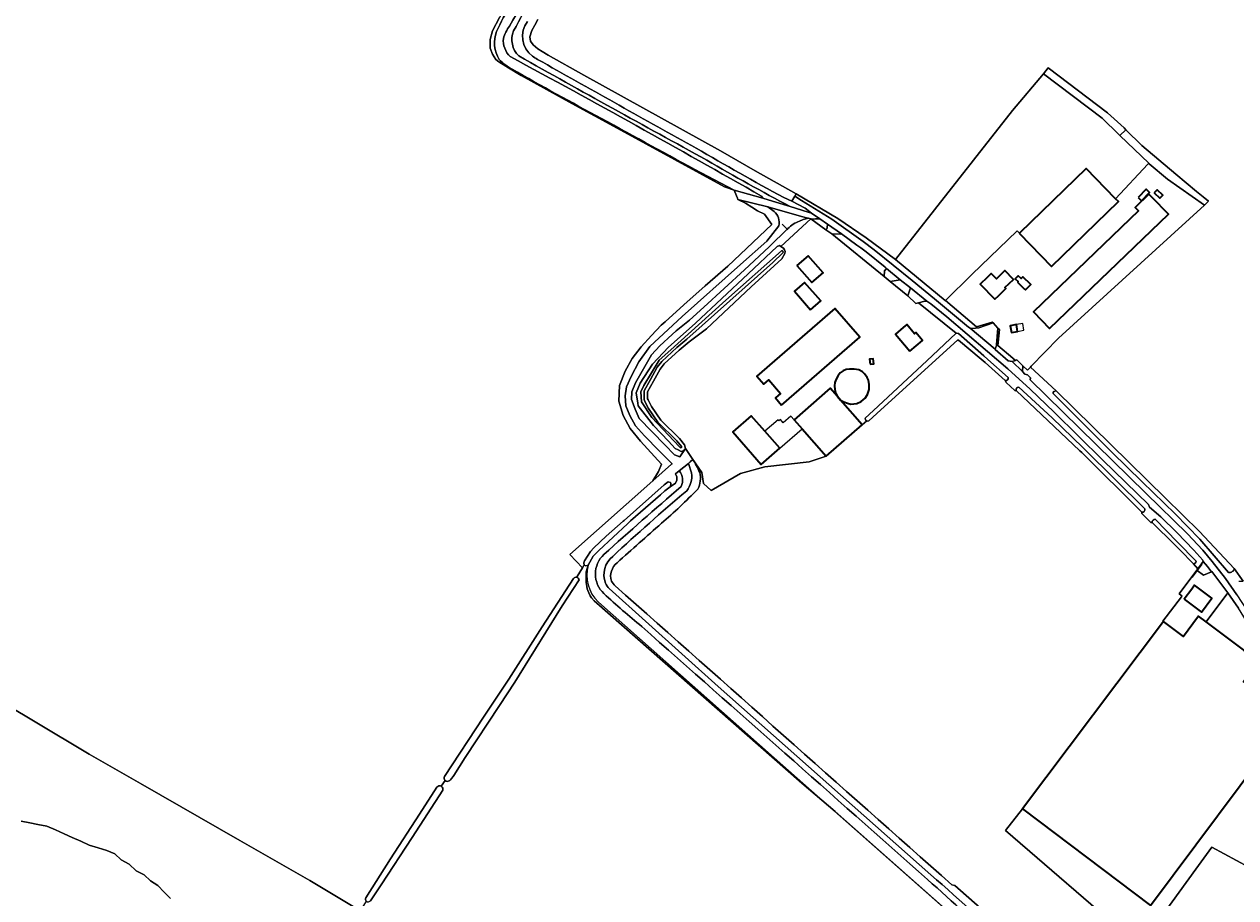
# Model space of a CAD drawing. Header units: metres. Extents: x 200176 to 205485, y 394066 to 399855.
# Tile 86 of 230: x 202077 to 202706, y 396414 to 396868. Entities that reach past the tile are written whole.
import ezdxf
from ezdxf.enums import TextEntityAlignment as Align

# ---------------------------------------------------------------- set-up
doc = ezdxf.new("R2010")
doc.units = ezdxf.units.M
for name, color, linetype, lineweight in [('B-WE-GR-GRAS-GV', 60, 'Continuous', 13), ('B-WE-GR-HOUTWAL-GV', 40, 'Continuous', 13), ('B-WE-GW-TALUD_KRUIN-G', 90, 'Continuous', 18), ('B-WE-IE-TERREINAFSCHEIDING_KUNSTMATIG_HEKWERK-G', 20, 'IE-TERREINAFSCHEIDING-KUNSTMATIG', 18), ('B-WE-IE-TERREINAFSCHEIDING_KUNSTMATIG_MUUR-GV', 90, 'Continuous', 18), ('B-WE-OG-BEBOUWING-GV', 7, 'Continuous', 35), ('B-WE-OG-BEBOUWING-T18', 10, 'Continuous', 18), ('B-WE-OG-BEBOUWING_LUIFEL-GV', 7, 'Continuous', 18), ('B-WE-OG-BEBOUWING_SCHUUR-GV', 7, 'Continuous', 35), ('B-WE-OG-TERREIN_CULTUURSCHEIDING-GV', 7, 'Continuous', 18), ('B-WE-OG-TERREIN_ERF-GV', 7, 'Continuous', 18), ('B-WE-OG-TOPOGRAFIE-T18', 10, 'Continuous', 18), ('B-WE-OG-WATER-GV', 130, 'Continuous', 18), ('B-WE-OG-WATER_GREPPEL-GV', 160, 'Continuous', 18), ('B-WE-OG-WATER_SLOOT-GV', 120, 'Continuous', 18), ('B-WE-OG-WEG-GV', 7, 'Continuous', 18), ('B-WE-VH-ONVERHARD-GV', 252, 'Continuous', 18), ('B-WE-VH-VERHARDING_ASFALT-GV', 252, 'Continuous', 18), ('B-WE-VH-VERHARDING_BETON-GV', 252, 'Continuous', 18), ('B-WE-VH-VERHARDING_BETONSTRAATSTEEN-GV', 252, 'Continuous', 18), ('B-WE-VH-VERHARDING_FUNDERING_ZAND-GV', 7, 'Continuous', 18), ('B-WE-VH-VERHARDING_TEGEL-GV', 252, 'Continuous', 18)]:
    doc.layers.add(name, color=color, linetype=linetype, lineweight=lineweight)
doc.styles.add('NLCS-ISO-M20-T18', font='NLCS-ISO.ttf', dxfattribs={"height": 0.036})
doc.linetypes.add('IE-TERREINAFSCHEIDING-KUNSTMATIG', pattern='A,4,[82,NLCS.shx,S=0.75,R=90,X=0,Y=0],4,-2', length=10)

msp = doc.modelspace()

# ---------------------------------------------------------------- linework, layer by layer
at = {"layer": 'B-WE-GR-GRAS-GV'}
for points in [[(202385.739, 396967.326, -0.00471), (202329.344, 396866.737)], [(202331.488, 396864.196, -0.0088124), (202351.804, 396901.476)], [(202329.344, 396866.737, 0.075977), (202326.172, 396860.314)], [(202334.12, 396851.217, -0.3065597), (202331.488, 396864.196)], [(202326.172, 396860.314, 0.2295527), (202329.694, 396850.878)], [(202329.694, 396850.878, -0.0059878), (202460.25, 396778.417)], [(202431.8, 396797.145, -0.0028325), (202334.12, 396851.217)], [(202475.133, 396773.006, -0.0111965), (202431.8, 396797.145)], [(202460.25, 396778.417, -0.0047014), (202460.933, 396777.342)], [(202424.533, 396641.841, -0.0317846), (202428.112, 396634.977)], [(202417.446, 396635.853, -0.2855126), (202418.448, 396627.701)], [(202421.338, 396625.543, 0.2042187), (202423.907, 396634.764)], [(202428.112, 396634.977, -0.1907625), (202427.084, 396626.367)], [(202418.448, 396627.701, 0.0060514), (202378.38, 396592.471)], [(202382.965, 396591.476, -0.0117383), (202421.338, 396625.543)], [(202427.084, 396626.367, -0.023149), (202408.244, 396608.667)], [(202408.244, 396608.667, 0.0021027), (202385.193, 396588.17)], [(202378.38, 396592.471, 0.4367929), (202378.38, 396572.141)], [(202379.216, 396577.555, -0.328085), (202382.965, 396591.476)], [(202385.193, 396588.17, 0.3056583), (202382.24, 396578.66)], [(202362.5, 396579.924, -0.2964551), (202364.25, 396580.728)], [(202364.25, 396580.728, -0.2718407), (202365.443, 396579.219)], [(202381.162, 396574.725, -0.0809165), (202379.216, 396577.555)], [(202382.24, 396578.66, 0.0587972), (202384.179, 396576.194)], [(202378.38, 396572.141, 0.0132308), (202398.018, 396555.002)], [(202384.179, 396576.194, 0.0002198), (202559.039, 396420.983)], [(202398.018, 396555.002, -0.0005731), (202546.399, 396423.733)], [(202295.934, 396475.115, -0.353772), (202295.665, 396477.159)], [(202291.592, 396471.636, -0.3867972), (202293.899, 396472.11)], [(202293.899, 396472.11, -0.3563139), (202294.659, 396470.034)], [(202297.98, 396474.947, -0.3519413), (202295.934, 396475.115)], [(202546.399, 396423.733, -0.0087573), (202585.261, 396388.105)], [(202594.322, 396383.621, 0.0162814), (202548.04, 396426.232)]]:
    msp.add_lwpolyline(points, format="xyb", dxfattribs=at)
at = {"layer": 'B-WE-GR-GRAS-GV', "flags": 128}
for points in [[(202364.25, 396580.728), (202364.391, 396580.992), (202367.201, 396585.591), (202360.582, 396592.464), (202403.773, 396630.643), (202406.656, 396635.49), (202408.215, 396639.278), (202397.282, 396651.205), (202391.968, 396657.797), (202388.311, 396664.658), (202386.193, 396672.055), (202386.5, 396680.218), (202389.315, 396687.556), (202392.996, 396694.165), (202397.619, 396700.152), (202402.986, 396706.131), (202408.14, 396711.434), (202410.14, 396713.249), (202419.818, 396722.034), (202430.893, 396731.861), (202442.71, 396742.191), (202465.568, 396763.78), (202461.684, 396769.087), (202458.089, 396770.849), (202455.153, 396772.722), (202451.803, 396774.859), (202447.888, 396776.761), (202447.667, 396777.403), (202446.374, 396780.67), (202446.007, 396781.596), (202441.01, 396783.284), (202387.209, 396812.618), (202361.743, 396826.503), (202335.445, 396841.022), (202328.787, 396844.994), (202323.839, 396848.149), (202322.233, 396849.32), (202320.558, 396852.135), (202319.342, 396855.177), (202319.342, 396859.771), (202320.487, 396864.292), (202324.143, 396871.159)], [(202344.106, 396870.197), (202342.477, 396867.191), (202340.959, 396864.391), (202339.937, 396861.098), (202340.294, 396858.978), (202341.698, 396857.027), (202344.035, 396854.959), (202346.248, 396853.508), (202349.339, 396851.67), (202367.984, 396841.186), (202438.805, 396801.938), (202456.821, 396791.544), (202478.147, 396779.729), (202499.784, 396766.894), (202514.516, 396756.784), (202529.679, 396745.588), (202590.56, 396822.832), (202606.523, 396841.87), (202608.962, 396845.058), (202639.883, 396821.78), (202648.431, 396813.855), (202649.351, 396812.953), (202657.658, 396804.8), (202675.359, 396789.934), (202685.955, 396780.849), (202689.408, 396778.17), (202692.274, 396775.821), (202690.166, 396773.82), (202614.434, 396704.736), (202600.225, 396690.119), (202599.759, 396689.639), (202613.242, 396677.466), (202613.245, 396677.463), (202669.918, 396621.739), (202687.55, 396604.427), (202705.625, 396585.212), (202710.245, 396578.654)], [(202460.933, 396777.342), (202465.804, 396775.815), (202475.133, 396773.006)], [(202683.544, 396580.842), (202686.697, 396585.028), (202684.504, 396587.587), (202677.447, 396594.845), (202674.754, 396597.484), (202662.947, 396609.051), (202662.258, 396609.047), (202657.683, 396613.726), (202657.598, 396614.387), (202626.415, 396645.324), (202625.42, 396646.264), (202592.332, 396677.537), (202591.817, 396677.473), (202591.642, 396677.634), (202587.159, 396681.64), (202586.702, 396682.758), (202576.251, 396692.115), (202574.219, 396693.825), (202562.42, 396703.754), (202561.892, 396703.723), (202522.219, 396667.457), (202515.888, 396661.803), (202515.1, 396661.688), (202514.842, 396661.809), (202512.467, 396659.808), (202493.717, 396643.431), (202484.887, 396640.613), (202461.978, 396637.998), (202449.302, 396634.415), (202434.071, 396625.742), (202430.026, 396629.365), (202429.164, 396635.069), (202424.533, 396641.841)], [(201942.564, 396674.893), (201984.235, 396617.843), (201996.151, 396601.275), (202012.891, 396547.401), (202083.126, 396505.605), (202111.147, 396488.74), (202137.678, 396473.642), (202189.324, 396444.071), (202225.634, 396423.155), (202250.778, 396408.098), (202251.963, 396407.412), (202255.15, 396412.433), (202254.929, 396412.588), (202254.781, 396412.769), (202254.594, 396413.111), (202254.531, 396413.363), (202254.577, 396413.851), (202254.693, 396414.229), (202267.64, 396434.479), (202282.616, 396457.701), (202291.592, 396471.636)], [(202423.907, 396634.764), (202422.273, 396639.732), (202417.446, 396635.853)], [(202571.975, 396393.942), (202498.451, 396458.984), (202481.071, 396473.764), (202373.323, 396568.405), (202371.926, 396570.009), (202371.231, 396571.039), (202370.455, 396572.542), (202369.975, 396573.762), (202369.732, 396574.603), (202369.195, 396578.142), (202369.195, 396583.508), (202370.15, 396586.978), (202368.909, 396586.603), (202368.194, 396586.903), (202368.042, 396586.967), (202367.879, 396586.7), (202367.201, 396585.591), (202364.391, 396580.992), (202364.25, 396580.728)], [(202295.665, 396477.159), (202315.807, 396507.982), (202329.006, 396527.725), (202346.281, 396554.916), (202362.5, 396579.924)], [(202365.443, 396579.219), (202356.762, 396565.758), (202334.345, 396529.829), (202332.04, 396526.163), (202324.132, 396514.011), (202306.403, 396487.012), (202300.406, 396477.794), (202300.039, 396477.165), (202299.227, 396476.118), (202298.625, 396475.437), (202298.283, 396475.092), (202297.98, 396474.947)], [(202559.039, 396420.983), (202560.608, 396420.693), (202573.698, 396409.073), (202589.931, 396394.363), (202610.154, 396374.634), (202625.885, 396359.287), (202617.674, 396356.428), (202626.929, 396348.065), (202635.044, 396360.033), (202636.55, 396359.238), (202651.661, 396381.788), (202655.284, 396387.008), (202657.105, 396389.534), (202657.018, 396389.593), (202651.395, 396393.411), (202586.873, 396449.19), (202595.706, 396460.349), (202668.925, 396557.608), (202668.596, 396557.858), (202678.152, 396570.446), (202678.462, 396570.929), (202677.082, 396571.987), (202683.544, 396580.842)], [(202548.04, 396426.232), (202437.606, 396523.995), (202381.162, 396574.725)], [(202250.778, 396408.098), (202225.634, 396423.155), (202189.324, 396444.071), (202137.678, 396473.642), (202111.147, 396488.74), (202083.126, 396505.605), (202012.891, 396547.401)], [(202293.899, 396472.11), (202295.934, 396475.115)], [(202295.934, 396475.115), (202293.899, 396472.11)], [(202294.659, 396470.034), (202278.864, 396445.574), (202262.786, 396421.067), (202257.134, 396412.668)], [(202075.782, 396454.077), (202080.296, 396453.114), (202084.535, 396452.311), (202089.172, 396451.45), (202093.708, 396449.464), (202098.171, 396447.368), (202102.269, 396445.606), (202106.73, 396443.677), (202111.187, 396441.629), (202115.76, 396440.186), (202120.24, 396438.809), (202124.48, 396437.03), (202127.755, 396433.947), (202131.829, 396431.655), (202135.431, 396428.195), (202139.602, 396426.185), (202142.87, 396423.136), (202146.742, 396420.67), (202150.092, 396417.099), (202153.376, 396413.855)]]:
    msp.add_lwpolyline(points, dxfattribs=at)
for points in [[(202555.581, 396724.342), (202555.696, 396724.244), (202569.428, 396737.762), (202592.917, 396760.443), (202594.152, 396759.219), (202628.823, 396792.806), (202644.016, 396777.122), (202660.837, 396795.119), (202661.192, 396795.499), (202646.22, 396809.949), (202645.657, 396810.492), (202637.042, 396819.003), (202606.523, 396841.87), (202590.56, 396822.832), (202529.679, 396745.588)], [(202661.192, 396795.499), (202661.471, 396795.23), (202671.007, 396787.191), (202690.166, 396773.82), (202692.274, 396775.821), (202689.408, 396778.17), (202685.955, 396780.849), (202675.359, 396789.934), (202657.658, 396804.8), (202649.351, 396812.953), (202646.22, 396809.949)], [(202642.858, 396355.897), (202639.588, 396348.504), (202638.736, 396346.701), (202649.711, 396340.916), (202699.146, 396316.228), (202709.096, 396348.088), (202711.062, 396347.424), (202713.374, 396352.932), (202720.901, 396368.84), (202722.834, 396372.79), (202743.141, 396414.291), (202741.61, 396415.098), (202719.641, 396426.686), (202693.943, 396440.536), (202685.608, 396429.162), (202664.82, 396400.24), (202657.105, 396389.534), (202655.284, 396387.008), (202651.661, 396381.788), (202636.55, 396359.238)]]:
    msp.add_lwpolyline(points, close=True, dxfattribs=at)
at = {"layer": 'B-WE-GR-HOUTWAL-GV', "flags": 128}
msp.add_lwpolyline([(202649.351, 396812.953), (202648.431, 396813.855), (202639.883, 396821.78), (202608.962, 396845.058), (202606.523, 396841.87), (202637.042, 396819.003), (202645.657, 396810.492), (202646.22, 396809.949)], close=True, dxfattribs=at)
at = {"layer": 'B-WE-GW-TALUD_KRUIN-G'}
for points in [[(202329.344, 396866.737, 0.00471), (202385.739, 396967.326)], [(202351.804, 396901.476, 0.0088124), (202331.488, 396864.196)], [(202326.172, 396860.314, -0.075977), (202329.344, 396866.737)], [(202331.488, 396864.196, 0.3065597), (202334.12, 396851.217)], [(202329.694, 396850.878, -0.2295527), (202326.172, 396860.314)], [(202460.25, 396778.417, 0.0059878), (202329.694, 396850.878)], [(202334.12, 396851.217, 0.0028325), (202431.8, 396797.145)], [(202431.8, 396797.145, 0.0111965), (202475.133, 396773.006)], [(202460.933, 396777.342, 0.0047014), (202460.25, 396778.417)], [(202469.204, 396763.024, 0.268242), (202466.766, 396770.562)], [(202479.952, 396765.508, 0.0961705), (202473.827, 396761.651)], [(202418.448, 396627.701, 0.2855126), (202417.446, 396635.853)], [(202423.907, 396634.764, -0.2042187), (202421.338, 396625.543)], [(202378.38, 396592.471, -0.0060514), (202418.448, 396627.701)], [(202421.338, 396625.543, 0.0117383), (202382.965, 396591.476)], [(202378.38, 396572.141, -0.4367929), (202378.38, 396592.471)], [(202382.965, 396591.476, 0.328085), (202379.216, 396577.555)], [(202379.216, 396577.555, 0.0809165), (202381.162, 396574.725)], [(202398.018, 396555.002, -0.0132308), (202378.38, 396572.141)], [(202546.399, 396423.733, 0.0005731), (202398.018, 396555.002)], [(202585.261, 396388.105, 0.0087573), (202546.399, 396423.733)], [(202548.04, 396426.232, -0.0162814), (202594.322, 396383.621)]]:
    msp.add_lwpolyline(points, format="xyb", dxfattribs=at)
at = {"layer": 'B-WE-GW-TALUD_KRUIN-G', "flags": 128}
for points in [[(202466.766, 396770.562), (202463.525, 396772.849)], [(202484.638, 396766.945), (202481.872, 396766.253), (202479.952, 396765.508)], [(202403.773, 396630.643), (202413.535, 396639.341), (202413.771, 396639.549), (202413.634, 396639.687), (202407.072, 396646.289), (202399.4, 396654.008), (202394.785, 396659.292), (202391.738, 396664.629), (202389.811, 396669.612), (202389.309, 396674.784), (202390.159, 396679.526), (202392.519, 396684.903), (202396.546, 396692.367), (202402.148, 396700.485), (202411.692, 396709.214), (202418.997, 396715.895), (202449.327, 396742.966), (202462.957, 396755.132), (202469.204, 396763.024)], [(202473.827, 396761.651), (202464.223, 396752.215), (202451.279, 396740.25), (202430.176, 396720.742), (202422.777, 396714.022), (202415.82, 396708.584), (202413.796, 396706.68), (202407.459, 396700.717), (202403.008, 396696.019), (202394.808, 396681.613), (202392.907, 396676.857), (202392.735, 396672.833), (202394.596, 396667.832), (202396.617, 396663.016), (202409.922, 396649.379), (202414.995, 396644.18), (202417.778, 396643.076)], [(202422.273, 396639.732), (202423.907, 396634.764)], [(202381.162, 396574.725), (202437.606, 396523.995), (202548.04, 396426.232)]]:
    msp.add_lwpolyline(points, dxfattribs=at)
at = {"layer": 'B-WE-IE-TERREINAFSCHEIDING_KUNSTMATIG_HEKWERK-G', "flags": 128}
for points in [[(202320.487, 396864.292), (202324.143, 396871.159)], [(202340.959, 396864.391), (202342.477, 396867.191)], [(202342.477, 396867.191), (202344.106, 396870.197)], [(202319.342, 396859.771), (202320.487, 396864.292)], [(202339.937, 396861.098), (202340.959, 396864.391)], [(202340.294, 396858.978), (202339.937, 396861.098)], [(202319.342, 396855.177), (202319.342, 396859.771)], [(202319.342, 396855.177), (202320.558, 396852.135)], [(202341.698, 396857.027), (202340.294, 396858.978)], [(202344.035, 396854.959), (202341.698, 396857.027)], [(202346.248, 396853.508), (202344.035, 396854.959)], [(202320.558, 396852.135), (202322.233, 396849.32)], [(202322.233, 396849.32), (202323.839, 396848.149)], [(202328.787, 396844.994), (202323.839, 396848.149)], [(202349.339, 396851.67), (202346.248, 396853.508)], [(202349.339, 396851.67), (202367.984, 396841.186)], [(202335.445, 396841.022), (202328.787, 396844.994)], [(202361.743, 396826.503), (202335.445, 396841.022)], [(202367.984, 396841.186), (202438.805, 396801.938)], [(202387.209, 396812.618), (202361.743, 396826.503)], [(202441.01, 396783.284), (202387.209, 396812.618)], [(202438.805, 396801.938), (202456.821, 396791.544)], [(202446.007, 396781.596), (202441.01, 396783.284)], [(202446.374, 396780.67), (202446.007, 396781.596)], [(202447.667, 396777.403), (202446.374, 396780.67)], [(202447.888, 396776.761), (202447.667, 396777.403)], [(202451.803, 396774.859), (202447.888, 396776.761)], [(202455.153, 396772.722), (202451.803, 396774.859)], [(202458.089, 396770.849), (202455.153, 396772.722)], [(202461.684, 396769.087), (202458.089, 396770.849)], [(202465.568, 396763.78), (202461.684, 396769.087)], [(202442.71, 396742.191), (202465.568, 396763.78)], [(202470.976, 396763.881), (202473.848, 396761.028)], [(202430.893, 396731.861), (202442.71, 396742.191)], [(202529.679, 396745.588), (202555.581, 396724.342)], [(202430.893, 396731.861), (202419.818, 396722.034)], [(202555.581, 396724.342), (202555.696, 396724.244)], [(202555.696, 396724.244), (202571.762, 396710.535)], [(202419.818, 396722.034), (202410.14, 396713.249)], [(202408.14, 396711.434), (202402.986, 396706.131)], [(202410.14, 396713.249), (202408.14, 396711.434)], [(202571.762, 396710.535), (202579.975, 396713.091), (202580.402, 396712.638)], [(202580.402, 396712.638), (202582.948, 396709.94)], [(202582.948, 396709.94), (202583.662, 396709.183), (202582.962, 396700.901)], [(202402.986, 396706.131), (202397.619, 396700.152)], [(202397.619, 396700.152), (202392.996, 396694.165)], [(202582.962, 396700.901), (202590.679, 396694.357)], [(202392.996, 396694.165), (202389.315, 396687.556)], [(202389.315, 396687.556), (202386.5, 396680.218)], [(202386.5, 396680.218), (202386.193, 396672.055)], [(202386.193, 396672.055), (202388.311, 396664.658)], [(202388.311, 396664.658), (202391.968, 396657.797)], [(202391.968, 396657.797), (202397.282, 396651.205)], [(202397.282, 396651.205), (202408.215, 396639.278)], [(202406.656, 396635.49), (202403.773, 396630.643)], [(202408.215, 396639.278), (202406.656, 396635.49)], [(202403.773, 396630.643), (202360.582, 396592.464)], [(202466.799, 396486.986), (202375.468, 396567.783)], [(202594.86, 396373.696), (202466.799, 396486.986)], [(202573.698, 396409.073), (202560.608, 396420.693)]]:
    msp.add_lwpolyline(points, dxfattribs=at)
at = {"layer": 'B-WE-IE-TERREINAFSCHEIDING_KUNSTMATIG_HEKWERK-G'}
msp.add_lwpolyline([(202370.15, 396586.978, 0.2804379), (202375.468, 396567.783)], format="xyb", dxfattribs=at)
at = {"layer": 'B-WE-IE-TERREINAFSCHEIDING_KUNSTMATIG_MUUR-GV', "flags": 128}
msp.add_lwpolyline([(202686.298, 396584.167), (202688.727, 396587.391), (202688.569, 396587.514), (202686.697, 396585.028), (202683.544, 396580.842), (202683.704, 396580.722)], close=True, dxfattribs=at)
at = {"layer": 'B-WE-OG-BEBOUWING-GV', "flags": 128}
for points in [[(202594.07, 396759.14), (202610.69, 396741.983), (202645.443, 396775.649), (202644.016, 396777.122), (202628.823, 396792.806), (202594.152, 396759.219)], [(202663.053, 396777.732), (202662.881, 396777.911), (202661.349, 396779.505), (202654.14, 396772.575), (202655.843, 396770.802), (202601.317, 396718.394), (202609.674, 396709.701), (202671.426, 396769.054)], [(202664.065, 396780.123), (202666.991, 396777.372), (202668.515, 396778.993), (202665.589, 396781.744)], [(202478.591, 396742.44), (202486.356, 396733.546), (202492.179, 396738.646), (202484.4, 396747.528)], [(202583.186, 396726.659), (202584.978, 396728.401), (202587.078, 396730.442), (202586.586, 396730.948), (202590.993, 396735.232), (202586.577, 396739.775), (202582.17, 396735.491), (202579.4, 396738.341), (202577.3, 396736.299), (202573.715, 396732.814), (202581.393, 396724.916)], [(202593.109, 396733.834), (202596.701, 396730.244), (202597.186, 396729.74), (202600.035, 396732.569), (202595.886, 396736.652), (202594.958, 396735.71), (202593.511, 396737.1), (202591.934, 396735.583), (202593.379, 396734.104)], [(202485.659, 396719.491), (202490.912, 396724.097), (202482.517, 396733.67), (202477.264, 396729.064)], [(202470.648, 396669.984), (202511.237, 396705.229), (202498.305, 396720.121), (202457.796, 396684.946), (202461.316, 396680.852), (202463.927, 396683.119), (202470.065, 396676.049), (202467.435, 396673.765)], [(202537.257, 396698.008), (202543.801, 396703.549), (202540.353, 396707.621), (202539.686, 396707.056), (202535.631, 396711.843), (202533.724, 396710.228), (202529.728, 396706.843)], [(202592.554, 396711.752), (202589.328, 396711.217), (202589.905, 396707.735), (202593.131, 396708.269)], [(202516.576, 396691.218), (202518.434, 396691.479), (202518.068, 396694.081), (202516.21, 396693.819)], [(202501.074, 396686.668), (202500.009, 396685.327), (202498.877, 396683.438), (202498.268, 396681.713), (202498.035, 396680.011), (202498.231, 396678.011), (202498.689, 396676.094), (202499.628, 396674.507), (202501.271, 396672.626), (202503.008, 396671.65), (202504.76, 396670.954), (202506.545, 396670.46), (202509.619, 396670.898), (202511.98, 396671.926), (202513.947, 396673.598), (202515.254, 396675.542), (202516.107, 396678.015), (202516.096, 396680.647), (202515.76, 396682.938), (202515.12, 396684.367), (202513.62, 396686.245), (202512.538, 396687.247), (202510.647, 396688.235), (202508.254, 396688.682), (202505.823, 396688.638), (202504.113, 396688.437), (202502.655, 396687.739)], [(202493.717, 396643.431), (202512.467, 396659.808), (202501.271, 396672.626), (202499.628, 396674.507), (202495.885, 396678.792), (202477.136, 396662.414), (202481.224, 396657.734)], [(202469.615, 396647.594), (202461.929, 396656.394), (202454.876, 396664.469), (202445.253, 396656.064), (202459.993, 396639.189)], [(202679.608, 396569.307), (202688.646, 396562.503), (202694.056, 396569.694), (202685.021, 396576.496), (202683.517, 396574.499)], [(202735.092, 396508.151), (202725.017, 396515.694), (202710.484, 396526.575), (202718.192, 396536.789), (202710.979, 396542.213), (202711.126, 396542.39), (202691.02, 396557.465), (202687.088, 396560.413), (202684.089, 396556.413), (202679.191, 396549.88), (202668.925, 396557.608), (202595.706, 396460.349), (202662.102, 396410.289), (202732.259, 396504.026), (202735.256, 396508.028)]]:
    msp.add_lwpolyline(points, close=True, dxfattribs=at)
at = {"layer": 'B-WE-OG-BEBOUWING_LUIFEL-GV', "flags": 128}
for points in [[(202595.788, 396712.288), (202592.554, 396711.752), (202593.131, 396708.269), (202596.365, 396708.805)], [(202475.465, 396664.326), (202471.509, 396660.871), (202470.026, 396662.57), (202469.201, 396661.85), (202468.757, 396662.358), (202461.929, 396656.394), (202469.615, 396647.594), (202481.224, 396657.734), (202477.136, 396662.414)]]:
    msp.add_lwpolyline(points, close=True, dxfattribs=at)
at = {"layer": 'B-WE-OG-BEBOUWING_SCHUUR-GV', "flags": 128}
msp.add_lwpolyline([(202655.721, 396777.724), (202657.531, 396775.981), (202661.701, 396780.312), (202659.891, 396782.055)], close=True, dxfattribs=at)
at = {"layer": 'B-WE-OG-TERREIN_CULTUURSCHEIDING-GV', "flags": 128}
for points in [[(202376.285, 396974.411), (202377.449, 396971.87), (202377.449, 396968.913), (202374.71, 396963.72), (202367.208, 396949.496), (202361.423, 396939.02), (202348.177, 396913.937), (202324.143, 396871.159), (202320.487, 396864.292), (202319.342, 396859.771), (202319.342, 396855.177), (202320.558, 396852.135), (202322.233, 396849.32), (202323.839, 396848.149), (202328.787, 396844.994), (202335.445, 396841.022), (202361.743, 396826.503), (202387.209, 396812.618), (202441.01, 396783.284), (202446.007, 396781.596)], [(202428.848, 396790.484), (202446.007, 396781.596), (202460.933, 396777.342)], [(202446.007, 396781.596), (202428.848, 396790.484)], [(202455.153, 396772.722), (202458.089, 396770.849), (202461.684, 396769.087), (202465.568, 396763.78), (202442.71, 396742.191), (202430.893, 396731.861), (202419.818, 396722.034), (202410.14, 396713.249), (202408.14, 396711.434), (202402.986, 396706.131), (202397.619, 396700.152), (202392.996, 396694.165), (202389.315, 396687.556), (202386.5, 396680.218), (202386.193, 396672.055), (202388.311, 396664.658), (202391.968, 396657.797), (202397.282, 396651.205), (202408.215, 396639.278), (202406.656, 396635.49), (202403.773, 396630.643), (202413.535, 396639.341), (202413.771, 396639.549), (202413.634, 396639.687), (202407.072, 396646.289), (202399.4, 396654.008), (202394.785, 396659.292), (202391.738, 396664.629), (202389.811, 396669.612), (202389.309, 396674.784), (202390.159, 396679.526), (202392.519, 396684.903), (202396.546, 396692.367), (202402.148, 396700.485), (202411.692, 396709.214), (202418.997, 396715.895), (202449.327, 396742.966), (202462.957, 396755.132), (202469.204, 396763.024)], [(202466.766, 396770.562), (202463.525, 396772.849), (202447.888, 396776.761), (202451.803, 396774.859), (202455.153, 396772.722)], [(202475.133, 396773.006), (202484.445, 396770.084), (202486.088, 396769.568), (202482.813, 396772.248), (202475.975, 396775.889), (202471.707, 396777.778)], [(202420.722, 396647.415), (202419.13, 396646.056), (202418.422, 396645.937), (202416.841, 396646.719), (202415.4, 396647.497), (202411.854, 396651.263), (202404.167, 396659.426), (202396.173, 396669.536), (202395.93, 396670.979), (202395.032, 396676.304), (202397.165, 396681.449), (202403.669, 396691.247), (202411.916, 396700.031), (202416.338, 396703.979), (202425.87, 396712.49), (202453.219, 396738.151), (202468.384, 396752.38), (202469.441, 396752.783), (202470.293, 396752.298), (202485.785, 396766.708), (202484.638, 396766.945), (202481.872, 396766.253), (202479.952, 396765.508)], [(202473.827, 396761.651), (202464.223, 396752.215), (202451.279, 396740.25), (202430.176, 396720.742), (202422.777, 396714.022), (202415.82, 396708.584), (202413.796, 396706.68), (202407.459, 396700.717), (202403.008, 396696.019), (202394.808, 396681.613), (202392.907, 396676.857), (202392.735, 396672.833), (202394.596, 396667.832), (202396.617, 396663.016), (202409.922, 396649.379), (202414.995, 396644.18), (202417.778, 396643.076), (202420.722, 396647.415)], [(202424.533, 396641.841), (202423.181, 396640.462), (202422.273, 396639.732), (202423.907, 396634.764)], [(202417.446, 396635.853), (202415.61, 396634.247), (202416.245, 396632.736), (202416.162, 396631.024), (202415.592, 396629.421), (202412.723, 396627.643), (202409.994, 396625.425), (202407.706, 396623.423)], [(202407.706, 396623.423), (202392.178, 396609.841), (202390.524, 396608.303), (202375.793, 396594.605), (202372.812, 396591.499), (202370.15, 396586.978), (202369.195, 396583.508), (202369.195, 396578.142), (202369.732, 396574.603), (202369.975, 396573.762), (202370.455, 396572.542), (202371.231, 396571.039), (202371.926, 396570.009), (202373.323, 396568.405), (202481.071, 396473.764), (202498.451, 396458.984), (202571.975, 396393.942)], [(202381.162, 396574.725), (202437.606, 396523.995), (202548.04, 396426.232)], [(202615.523, 396363.939), (202625.885, 396359.287), (202610.154, 396374.634), (202589.931, 396394.363), (202573.698, 396409.073), (202560.608, 396420.693), (202559.039, 396420.983)]]:
    msp.add_lwpolyline(points, dxfattribs=at)
at = {"layer": 'B-WE-OG-TERREIN_CULTUURSCHEIDING-GV'}
for points in [[(202329.344, 396866.737, 0.00471), (202385.739, 396967.326)], [(202351.804, 396901.476, 0.0088124), (202331.488, 396864.196)], [(202337.793, 396891.758, 0.0269013), (202322.632, 396863.872)], [(202322.632, 396863.872, -0.0269013), (202337.793, 396891.758)], [(202341.248, 396851.123, -0.411556), (202338.615, 396869.179)], [(202322.632, 396863.872, 0.227914), (202323.916, 396849.35)], [(202323.916, 396849.35, -0.227914), (202322.632, 396863.872)], [(202326.172, 396860.314, -0.075977), (202329.344, 396866.737)], [(202331.488, 396864.196, 0.3065597), (202334.12, 396851.217)], [(202329.694, 396850.878, -0.2295527), (202326.172, 396860.314)], [(202323.916, 396849.35, 0.0613238), (202330.655, 396844.403)], [(202330.655, 396844.403, -0.0613238), (202323.916, 396849.35)], [(202460.25, 396778.417, 0.0059878), (202329.694, 396850.878)], [(202334.12, 396851.217, 0.0028325), (202431.8, 396797.145)], [(202346.562, 396847.94, -0.0342472), (202341.248, 396851.123)], [(202330.655, 396844.403, 0.0080143), (202377.113, 396818.796)], [(202377.113, 396818.796, -0.0080143), (202330.655, 396844.403)], [(202426.247, 396803.415, -0.002107), (202346.562, 396847.94)], [(202377.113, 396818.796, 0.0012341), (202428.848, 396790.484)], [(202428.848, 396790.484, -0.0012341), (202377.113, 396818.796)], [(202471.707, 396777.778, -0.0094521), (202426.247, 396803.415)], [(202431.8, 396797.145, 0.0111965), (202475.133, 396773.006)], [(202460.933, 396777.342, 0.0047014), (202460.25, 396778.417)], [(202469.204, 396763.024, 0.268242), (202466.766, 396770.562)], [(202479.952, 396765.508, 0.0961705), (202473.827, 396761.651)], [(202428.112, 396634.977, 0.0317846), (202424.533, 396641.841)], [(202418.448, 396627.701, 0.2855126), (202417.446, 396635.853)], [(202423.907, 396634.764, -0.2042187), (202421.338, 396625.543)], [(202427.084, 396626.367, 0.1907625), (202428.112, 396634.977)], [(202378.38, 396592.471, -0.0060514), (202418.448, 396627.701)], [(202421.338, 396625.543, 0.0117383), (202382.965, 396591.476)], [(202408.244, 396608.667, 0.023149), (202427.084, 396626.367)], [(202385.193, 396588.17, -0.0021027), (202408.244, 396608.667)], [(202378.38, 396572.141, -0.4367929), (202378.38, 396592.471)], [(202382.965, 396591.476, 0.328085), (202379.216, 396577.555)], [(202382.24, 396578.66, -0.3056583), (202385.193, 396588.17)], [(202379.216, 396577.555, 0.0809165), (202381.162, 396574.725)], [(202384.179, 396576.194, -0.0587972), (202382.24, 396578.66)], [(202398.018, 396555.002, -0.0132308), (202378.38, 396572.141)], [(202559.039, 396420.983, -0.0002198), (202384.179, 396576.194)], [(202546.399, 396423.733, 0.0005731), (202398.018, 396555.002)], [(202585.261, 396388.105, 0.0087573), (202546.399, 396423.733)], [(202548.04, 396426.232, -0.0162814), (202594.322, 396383.621)]]:
    msp.add_lwpolyline(points, format="xyb", dxfattribs=at)
at = {"layer": 'B-WE-OG-TERREIN_ERF-GV', "flags": 128}
for points in [[(202671.007, 396787.191), (202661.471, 396795.23), (202661.192, 396795.499), (202660.837, 396795.119), (202644.016, 396777.122), (202645.443, 396775.649), (202610.69, 396741.983), (202594.07, 396759.14), (202594.152, 396759.219), (202592.917, 396760.443), (202569.428, 396737.762), (202555.696, 396724.244), (202571.762, 396710.535), (202579.975, 396713.091), (202580.402, 396712.638), (202582.948, 396709.94), (202583.662, 396709.183), (202582.962, 396700.901), (202590.679, 396694.357), (202591.98, 396693.209), (202592.752, 396693.457), (202595.787, 396690.387), (202598.284, 396688.122), (202599.759, 396689.639), (202600.225, 396690.119), (202614.434, 396704.736), (202690.166, 396773.82)], [(202662.881, 396777.911), (202663.053, 396777.732), (202671.426, 396769.054), (202609.674, 396709.701), (202601.317, 396718.394), (202655.843, 396770.802), (202654.14, 396772.575), (202661.349, 396779.505)], [(202664.065, 396780.123), (202665.589, 396781.744), (202668.515, 396778.993), (202666.991, 396777.372)], [(202561.314, 396707.356), (202541.755, 396723.105), (202540.309, 396722.699), (202536.12, 396726.716), (202526.952, 396734.147), (202523.801, 396736.807), (202496.633, 396758.919), (202493.576, 396761.007), (202485.785, 396766.708), (202470.293, 396752.298), (202471.556, 396751.395), (202472.166, 396750.508), (202472.406, 396749.765), (202472.271, 396748.698), (202470.653, 396745.907), (202454.756, 396731.329), (202431.682, 396709.611), (202422.541, 396702.882), (202417.446, 396698.478), (202409.703, 396691.424), (202407.56, 396688.646), (202404.155, 396682.47), (202400.994, 396676.879), (202401.05, 396673.271), (202401.315, 396672.733), (202403.063, 396669.18), (202407.833, 396662.241), (202417.644, 396652.582), (202420.246, 396649.317), (202420.722, 396647.415), (202424.533, 396641.841), (202429.164, 396635.069), (202430.026, 396629.365), (202434.071, 396625.742), (202449.302, 396634.415), (202461.978, 396637.998), (202484.887, 396640.613), (202493.717, 396643.431), (202481.224, 396657.734), (202477.136, 396662.414), (202495.885, 396678.792), (202499.628, 396674.507), (202498.689, 396676.094), (202498.231, 396678.011), (202498.035, 396680.011), (202498.268, 396681.713), (202498.877, 396683.438), (202500.009, 396685.327), (202501.074, 396686.668), (202502.655, 396687.739), (202504.113, 396688.437), (202505.823, 396688.638), (202508.254, 396688.682), (202510.647, 396688.235), (202512.538, 396687.247), (202513.62, 396686.245), (202515.12, 396684.367), (202515.76, 396682.938), (202516.096, 396680.647), (202516.107, 396678.015), (202515.254, 396675.542), (202513.947, 396673.598), (202511.98, 396671.926), (202509.619, 396670.898), (202506.545, 396670.46), (202504.76, 396670.954), (202503.008, 396671.65), (202501.271, 396672.626), (202512.467, 396659.808), (202514.842, 396661.809), (202514.32, 396662.055), (202514.136, 396662.556), (202513.96, 396663.264), (202518.3, 396667.233), (202545.956, 396692.908)], [(202486.356, 396733.546), (202478.591, 396742.44), (202484.4, 396747.528), (202492.179, 396738.646)], [(202584.978, 396728.401), (202583.186, 396726.659), (202581.393, 396724.916), (202573.715, 396732.814), (202577.3, 396736.299), (202579.4, 396738.341), (202582.17, 396735.491), (202586.577, 396739.775), (202590.993, 396735.232), (202586.586, 396730.948), (202587.078, 396730.442)], [(202596.701, 396730.244), (202593.109, 396733.834), (202593.379, 396734.104), (202591.934, 396735.583), (202593.511, 396737.1), (202594.958, 396735.71), (202595.886, 396736.652), (202600.035, 396732.569), (202597.186, 396729.74)], [(202485.659, 396719.491), (202477.264, 396729.064), (202482.517, 396733.67), (202490.912, 396724.097)], [(202457.796, 396684.946), (202498.305, 396720.121), (202511.237, 396705.229), (202470.648, 396669.984), (202467.435, 396673.765), (202470.065, 396676.049), (202463.927, 396683.119), (202461.316, 396680.852)], [(202533.724, 396710.228), (202535.631, 396711.843), (202539.686, 396707.056), (202540.353, 396707.621), (202543.801, 396703.549), (202537.257, 396698.008), (202529.728, 396706.843)], [(202593.131, 396708.269), (202589.905, 396707.735), (202589.328, 396711.217), (202592.554, 396711.752)], [(202516.576, 396691.218), (202516.21, 396693.819), (202518.068, 396694.081), (202518.434, 396691.479)], [(202461.929, 396656.394), (202469.615, 396647.594), (202459.993, 396639.189), (202445.253, 396656.064), (202454.876, 396664.469)], [(202689.662, 396581.674), (202686.298, 396584.167), (202683.704, 396580.722), (202683.544, 396580.842), (202677.082, 396571.987), (202678.462, 396570.929), (202678.152, 396570.446), (202668.596, 396557.858), (202668.925, 396557.608), (202679.191, 396549.88), (202684.089, 396556.413), (202687.088, 396560.413), (202691.02, 396557.465), (202702.34, 396572.487), (202698.726, 396577.403), (202694.025, 396583.633), (202693.77, 396583.482)], [(202683.517, 396574.499), (202685.021, 396576.496), (202694.056, 396569.694), (202688.646, 396562.503), (202679.608, 396569.307)]]:
    msp.add_lwpolyline(points, close=True, dxfattribs=at)
for points in [[(202740.86, 396509.064), (202737.905, 396511.723), (202735.092, 396508.151), (202735.256, 396508.028), (202732.259, 396504.026), (202662.102, 396410.289), (202595.706, 396460.349), (202586.873, 396449.19), (202651.395, 396393.411)], [(202664.82, 396400.24), (202685.608, 396429.162), (202693.943, 396440.536), (202719.641, 396426.686), (202741.61, 396415.098), (202743.141, 396414.291), (202722.834, 396372.79)]]:
    msp.add_lwpolyline(points, dxfattribs=at)
at = {"layer": 'B-WE-OG-WATER-GV', "flags": 128}
msp.add_lwpolyline([(202427.453, 396711.706), (202413.18, 396698.735), (202407.023, 396693.3), (202399.151, 396680.245), (202397.602, 396676.859), (202397.954, 396671.757), (202403.234, 396663.499), (202417.542, 396648.244), (202418.012, 396647.901), (202418.336, 396647.757), (202418.697, 396648.062), (202418.586, 396648.496), (202416.297, 396651.369), (202406.44, 396661.073), (202401.497, 396668.263), (202399.691, 396671.935), (202399.247, 396672.837), (202399.179, 396677.342), (202402.576, 396683.351), (202406.044, 396689.641), (202408.369, 396692.655), (202416.246, 396699.831), (202421.413, 396704.297), (202466.121, 396744.069), (202471.245, 396748.949), (202471.438, 396749.367), (202471.249, 396749.815), (202470.897, 396750.237), (202470.582, 396750.08), (202441.723, 396724.513)], close=True, dxfattribs=at)
at = {"layer": 'B-WE-OG-WATER-GV'}
for points in [[(202611.882, 396677.08, 0.2383768), (202611.646, 396675.997)], [(202702.668, 396583.175, 0.4445702), (202705.625, 396585.212)]]:
    msp.add_lwpolyline(points, format="xyb", dxfattribs=at)
at = {"layer": 'B-WE-OG-WATER-GV', "flags": 128}
for points in [[(202611.646, 396675.997), (202642.066, 396645.497), (202657.808, 396630.155), (202674.879, 396613.518), (202687.697, 396600.427), (202702.668, 396583.175)], [(202705.625, 396585.212), (202687.55, 396604.427), (202669.918, 396621.739), (202613.245, 396677.463), (202611.882, 396677.08)], [(202153.376, 396413.855), (202150.092, 396417.099), (202146.742, 396420.67), (202142.87, 396423.136), (202139.602, 396426.185), (202135.431, 396428.195), (202131.829, 396431.655), (202127.755, 396433.947), (202124.48, 396437.03), (202120.24, 396438.809), (202115.76, 396440.186), (202111.187, 396441.629), (202106.73, 396443.677), (202102.269, 396445.606), (202098.171, 396447.368), (202093.708, 396449.464), (202089.172, 396451.45), (202084.535, 396452.311), (202080.296, 396453.114), (202075.782, 396454.077)]]:
    msp.add_lwpolyline(points, dxfattribs=at)
at = {"layer": 'B-WE-OG-WATER_GREPPEL-GV', "flags": 128}
for points in [[(202588.199, 396684.273), (202577.67, 396693.7), (202575.643, 396695.494), (202562.466, 396707.159), (202561.314, 396707.356), (202545.956, 396692.908), (202518.3, 396667.233), (202513.96, 396663.264), (202514.136, 396662.556), (202514.32, 396662.055), (202514.842, 396661.809), (202515.1, 396661.688), (202515.888, 396661.803), (202522.219, 396667.457), (202561.892, 396703.723), (202562.42, 396703.754), (202574.219, 396693.825), (202576.251, 396692.115), (202586.702, 396682.758)], [(202659.236, 396616.1), (202628.027, 396646.956), (202627.056, 396647.898), (202611.146, 396663.332), (202593.8, 396679.306)], [(202592.332, 396677.537), (202625.42, 396646.264), (202626.415, 396645.324), (202657.598, 396614.387)], [(202662.947, 396609.051), (202674.754, 396597.484), (202677.447, 396594.845), (202684.504, 396587.587)], [(202685.855, 396588.921), (202676.184, 396598.902), (202664.613, 396610.846)], [(202362.5, 396579.924), (202346.281, 396554.916), (202329.006, 396527.725), (202315.807, 396507.982), (202295.665, 396477.159)], [(202297.98, 396474.947), (202298.283, 396475.092), (202298.625, 396475.437), (202299.227, 396476.118), (202300.039, 396477.165), (202300.406, 396477.794), (202306.403, 396487.012), (202324.132, 396514.011), (202332.04, 396526.163), (202334.345, 396529.829), (202356.762, 396565.758), (202365.443, 396579.219)], [(202291.592, 396471.636), (202282.616, 396457.701), (202267.64, 396434.479), (202254.693, 396414.229), (202254.577, 396413.851), (202254.531, 396413.363), (202254.594, 396413.111), (202254.781, 396412.769), (202254.929, 396412.588), (202255.15, 396412.433)], [(202255.15, 396412.433), (202255.463, 396412.212), (202255.724, 396412.148), (202256.059, 396412.149), (202256.466, 396412.268), (202256.805, 396412.45), (202257.134, 396412.668), (202262.786, 396421.067), (202278.864, 396445.574), (202294.659, 396470.034)]]:
    msp.add_lwpolyline(points, dxfattribs=at)
at = {"layer": 'B-WE-OG-WATER_GREPPEL-GV'}
for points in [[(202586.702, 396682.758, 0.5816724), (202588.199, 396684.273)], [(202593.8, 396679.306, 0.5007799), (202592.332, 396677.537)], [(202657.598, 396614.387, 0.4968783), (202659.236, 396616.1)], [(202664.613, 396610.846, 0.3770411), (202662.947, 396609.051)], [(202684.504, 396587.587, 0.3325917), (202685.855, 396588.921)], [(202364.25, 396580.728, 0.2964551), (202362.5, 396579.924)], [(202365.443, 396579.219, 0.2718407), (202364.25, 396580.728)], [(202295.665, 396477.159, 0.353772), (202295.934, 396475.115)], [(202293.899, 396472.11, 0.3867972), (202291.592, 396471.636)], [(202294.659, 396470.034, 0.3563139), (202293.899, 396472.11)], [(202295.934, 396475.115, 0.3519413), (202297.98, 396474.947)]]:
    msp.add_lwpolyline(points, format="xyb", dxfattribs=at)
at = {"layer": 'B-WE-OG-WATER_GREPPEL-GV', "flags": 128}
msp.add_lwpolyline([(202368.042, 396586.967), (202368.194, 396586.903), (202368.909, 396586.603), (202370.15, 396586.978), (202372.812, 396591.499), (202375.793, 396594.605), (202390.524, 396608.303), (202392.178, 396609.841), (202407.706, 396623.423), (202409.994, 396625.425), (202412.723, 396627.643), (202413.153, 396628.555), (202413.17, 396629.246), (202413.005, 396629.833), (202411.754, 396630.247), (202409.587, 396628.662), (202388.841, 396610.162), (202388.293, 396609.673), (202379.473, 396601.893), (202373.171, 396595.954), (202371.354, 396593.966), (202368.213, 396589.178), (202367.904, 396588.115)], close=True, dxfattribs=at)
at = {"layer": 'B-WE-OG-WATER_SLOOT-GV', "flags": 128}
for points in [[(202470.293, 396752.298), (202469.441, 396752.783), (202468.384, 396752.38), (202453.219, 396738.151), (202425.87, 396712.49), (202416.338, 396703.979), (202411.916, 396700.031), (202403.669, 396691.247), (202397.165, 396681.449), (202395.032, 396676.304), (202395.93, 396670.979), (202396.173, 396669.536), (202404.167, 396659.426), (202411.854, 396651.263), (202415.4, 396647.497), (202416.841, 396646.719), (202418.422, 396645.937), (202419.13, 396646.056), (202420.722, 396647.415), (202420.246, 396649.317), (202417.644, 396652.582), (202407.833, 396662.241), (202403.063, 396669.18), (202401.315, 396672.733), (202401.05, 396673.271), (202400.994, 396676.879), (202404.155, 396682.47), (202407.56, 396688.646), (202409.703, 396691.424), (202417.446, 396698.478), (202422.541, 396702.882), (202431.682, 396709.611), (202454.756, 396731.329), (202470.653, 396745.907), (202472.271, 396748.698), (202472.406, 396749.765), (202472.166, 396750.508), (202471.556, 396751.395)], [(202399.691, 396671.935), (202401.497, 396668.263), (202406.44, 396661.073), (202416.297, 396651.369), (202418.586, 396648.496), (202418.697, 396648.062), (202418.336, 396647.757), (202418.012, 396647.901), (202417.542, 396648.244), (202403.234, 396663.499), (202397.954, 396671.757), (202397.602, 396676.859), (202399.151, 396680.245), (202407.023, 396693.3), (202413.18, 396698.735), (202427.453, 396711.706), (202441.723, 396724.513), (202470.582, 396750.08), (202470.897, 396750.237), (202471.249, 396749.815), (202471.438, 396749.367), (202471.245, 396748.949), (202466.121, 396744.069), (202421.413, 396704.297), (202416.246, 396699.831), (202408.369, 396692.655), (202406.044, 396689.641), (202402.576, 396683.351), (202399.179, 396677.342), (202399.247, 396672.837)]]:
    msp.add_lwpolyline(points, close=True, dxfattribs=at)
at = {"layer": 'B-WE-OG-WEG-GV', "flags": 128}
for points in [[(202529.679, 396745.588), (202514.516, 396756.784), (202499.784, 396766.894), (202478.147, 396779.729), (202477.407, 396778.375), (202480.929, 396776.199), (202496.618, 396766.505), (202512.942, 396754.875), (202518.721, 396750.647), (202538.423, 396734.727), (202549.994, 396725.177), (202567.581, 396710.446), (202568.46, 396709.915), (202569.482, 396709.81), (202572.947, 396710.161), (202580.402, 396712.638), (202579.975, 396713.091), (202571.762, 396710.535), (202555.696, 396724.244), (202555.581, 396724.342)], [(202494.378, 396763.965), (202490.432, 396766.632), (202488.259, 396766.621), (202486.434, 396766.574), (202485.785, 396766.708), (202493.576, 396761.007), (202494.034, 396761.409), (202494.302, 396761.923)], [(202523.801, 396736.807), (202524.12, 396739.74), (202525.03, 396740.903), (202524.347, 396741.563), (202514.56, 396749.465), (202511.81, 396751.605), (202509.707, 396753.093), (202501.766, 396758.843), (202501.126, 396758.75), (202496.633, 396758.919)], [(202536.12, 396726.716), (202537.501, 396730.879), (202532.255, 396735.045), (202526.952, 396734.147)], [(202590.289, 396692.665), (202591.98, 396693.209), (202590.679, 396694.357), (202582.962, 396700.901), (202583.662, 396709.183), (202582.948, 396709.94), (202582.158, 396701.281), (202582.202, 396700.963), (202581.699, 396699.48), (202581.503, 396698.901), (202588.321, 396693.049)]]:
    msp.add_lwpolyline(points, close=True, dxfattribs=at)
for points in [[(202684.504, 396587.587), (202686.697, 396585.028), (202688.569, 396587.514), (202689.531, 396588.761), (202689.296, 396589.534), (202684.644, 396594.679), (202675.872, 396603.875), (202667.464, 396612.076), (202661.694, 396617.099), (202661.043, 396618.401), (202637.47, 396641.363), (202612.122, 396666.315), (202599.644, 396678.297), (202588.055, 396688.87), (202556.413, 396715.731), (202548.022, 396722.555), (202546.067, 396723.859), (202545.018, 396724.023), (202541.755, 396723.105), (202561.314, 396707.356), (202562.466, 396707.159), (202575.643, 396695.494)], [(202575.643, 396695.494), (202577.67, 396693.7), (202588.199, 396684.273)], [(202611.882, 396677.08), (202613.245, 396677.463), (202613.242, 396677.466), (202599.759, 396689.639), (202598.284, 396688.122), (202595.787, 396690.387), (202595.709, 396687.467), (202596.939, 396686.007), (202598.24, 396685.749), (202599.997, 396683.989), (202599.493, 396683.31), (202659.676, 396624.339), (202681.424, 396603.089), (202689.253, 396594.71), (202694.232, 396588.851), (202701.031, 396580.057), (202706.947, 396571.485), (202715.376, 396558.544), (202723.029, 396546.376), (202730.671, 396534.096), (202733.281, 396530.039), (202735.989, 396526.045)], [(202586.702, 396682.758), (202587.159, 396681.64), (202591.642, 396677.634), (202591.817, 396677.473), (202592.332, 396677.537)], [(202593.8, 396679.306), (202611.146, 396663.332), (202627.056, 396647.898), (202628.027, 396646.956), (202659.236, 396616.1)], [(202702.668, 396583.175), (202687.697, 396600.427), (202674.879, 396613.518), (202657.808, 396630.155), (202642.066, 396645.497), (202611.646, 396675.997)], [(202657.598, 396614.387), (202657.683, 396613.726), (202662.258, 396609.047), (202662.947, 396609.051)], [(202664.613, 396610.846), (202676.184, 396598.902), (202685.855, 396588.921)], [(202707.924, 396578.637), (202710.245, 396578.654), (202705.625, 396585.212)]]:
    msp.add_lwpolyline(points, dxfattribs=at)
at = {"layer": 'B-WE-OG-WEG-GV'}
for points in [[(202588.199, 396684.273, -0.5816724), (202586.702, 396682.758)], [(202592.332, 396677.537, -0.5007799), (202593.8, 396679.306)], [(202611.646, 396675.997, -0.2383768), (202611.882, 396677.08)], [(202659.236, 396616.1, -0.4968783), (202657.598, 396614.387)], [(202662.947, 396609.051, -0.3770411), (202664.613, 396610.846)], [(202685.855, 396588.921, -0.3325917), (202684.504, 396587.587)], [(202705.625, 396585.212, -0.4445702), (202702.668, 396583.175)]]:
    msp.add_lwpolyline(points, format="xyb", dxfattribs=at)
at = {"layer": 'B-WE-VH-ONVERHARD-GV'}
for points in [[(202338.615, 396869.179, 0.411556), (202341.248, 396851.123)], [(202341.248, 396851.123, 0.0342472), (202346.562, 396847.94)], [(202346.562, 396847.94, 0.002107), (202426.247, 396803.415)], [(202426.247, 396803.415, 0.0094521), (202471.707, 396777.778)], [(202466.766, 396770.562, -0.268242), (202469.204, 396763.024)], [(202473.827, 396761.651, -0.0961705), (202479.952, 396765.508)]]:
    msp.add_lwpolyline(points, format="xyb", dxfattribs=at)
at = {"layer": 'B-WE-VH-ONVERHARD-GV', "flags": 128}
for points in [[(202477.407, 396778.375), (202478.147, 396779.729), (202456.821, 396791.544), (202438.805, 396801.938), (202367.984, 396841.186), (202349.339, 396851.67), (202346.248, 396853.508), (202344.035, 396854.959), (202341.698, 396857.027), (202340.294, 396858.978), (202339.937, 396861.098), (202340.959, 396864.391), (202342.477, 396867.191), (202344.106, 396870.197)], [(202479.952, 396765.508), (202481.872, 396766.253), (202484.638, 396766.945), (202483.501, 396767.18), (202479.677, 396768.248), (202463.525, 396772.849), (202466.766, 396770.562)], [(202471.707, 396777.778), (202475.975, 396775.889), (202477.407, 396778.375)], [(202469.204, 396763.024), (202462.957, 396755.132), (202449.327, 396742.966), (202418.997, 396715.895), (202411.692, 396709.214), (202402.148, 396700.485), (202396.546, 396692.367), (202392.519, 396684.903), (202390.159, 396679.526), (202389.309, 396674.784), (202389.811, 396669.612), (202391.738, 396664.629), (202394.785, 396659.292), (202399.4, 396654.008), (202407.072, 396646.289), (202413.634, 396639.687), (202413.771, 396639.549), (202413.535, 396639.341), (202403.773, 396630.643), (202360.582, 396592.464), (202367.201, 396585.591)], [(202367.201, 396585.591), (202367.879, 396586.7), (202368.042, 396586.967), (202367.904, 396588.115), (202368.213, 396589.178), (202371.354, 396593.966), (202373.171, 396595.954), (202379.473, 396601.893), (202388.293, 396609.673), (202388.841, 396610.162), (202409.587, 396628.662), (202411.754, 396630.247), (202413.005, 396629.833), (202413.17, 396629.246), (202413.153, 396628.555), (202412.723, 396627.643), (202415.592, 396629.421), (202416.162, 396631.024), (202416.245, 396632.736), (202415.61, 396634.247), (202417.446, 396635.853), (202422.273, 396639.732), (202423.181, 396640.462), (202424.533, 396641.841), (202420.722, 396647.415), (202417.778, 396643.076), (202414.995, 396644.18), (202409.922, 396649.379), (202396.617, 396663.016), (202394.596, 396667.832), (202392.735, 396672.833), (202392.907, 396676.857), (202394.808, 396681.613), (202403.008, 396696.019), (202407.459, 396700.717), (202413.796, 396706.68), (202415.82, 396708.584), (202422.777, 396714.022), (202430.176, 396720.742), (202451.279, 396740.25), (202464.223, 396752.215), (202473.827, 396761.651)]]:
    msp.add_lwpolyline(points, dxfattribs=at)
at = {"layer": 'B-WE-VH-VERHARDING_ASFALT-GV', "flags": 128}
for points in [[(202706.947, 396571.485), (202701.031, 396580.057), (202694.232, 396588.851), (202689.253, 396594.71), (202681.424, 396603.089), (202659.676, 396624.339), (202599.493, 396683.31), (202599.997, 396683.989), (202598.24, 396685.749), (202596.939, 396686.007), (202595.709, 396687.467), (202590.289, 396692.665), (202588.321, 396693.049), (202581.503, 396698.901), (202581.458, 396698.939), (202568.46, 396709.915), (202567.581, 396710.446), (202549.994, 396725.177), (202538.423, 396734.727), (202518.721, 396750.647), (202512.942, 396754.875), (202496.618, 396766.505), (202480.929, 396776.199), (202477.407, 396778.375), (202475.975, 396775.889), (202482.813, 396772.248), (202486.088, 396769.568), (202490.432, 396766.632)], [(202490.432, 396766.632), (202494.378, 396763.965), (202501.766, 396758.843), (202509.707, 396753.093), (202511.81, 396751.605), (202514.56, 396749.465), (202524.347, 396741.563), (202525.03, 396740.903), (202532.255, 396735.045), (202537.501, 396730.879), (202546.067, 396723.859), (202548.022, 396722.555), (202556.413, 396715.731), (202588.055, 396688.87), (202599.644, 396678.297), (202612.122, 396666.315), (202637.47, 396641.363), (202661.043, 396618.401), (202661.694, 396617.099), (202667.464, 396612.076), (202675.872, 396603.875), (202684.644, 396594.679), (202689.296, 396589.534), (202689.531, 396588.761), (202691.744, 396586.196), (202693.77, 396583.482), (202694.025, 396583.633), (202698.726, 396577.403), (202702.34, 396572.487), (202707.745, 396564.545)]]:
    msp.add_lwpolyline(points, dxfattribs=at)
msp.add_lwpolyline([(202537.501, 396730.879), (202536.12, 396726.716), (202540.309, 396722.699), (202541.755, 396723.105), (202545.018, 396724.023), (202546.067, 396723.859)], close=True, dxfattribs=at)
at = {"layer": 'B-WE-VH-VERHARDING_BETON-GV', "flags": 128}
msp.add_lwpolyline([(202523.801, 396736.807), (202526.952, 396734.147), (202532.255, 396735.045), (202525.03, 396740.903), (202524.12, 396739.74)], close=True, dxfattribs=at)
at = {"layer": 'B-WE-VH-VERHARDING_BETONSTRAATSTEEN-GV', "flags": 128}
for points in [[(202496.633, 396758.919), (202501.126, 396758.75), (202501.766, 396758.843), (202494.378, 396763.965), (202494.302, 396761.923), (202494.034, 396761.409), (202493.576, 396761.007)], [(202568.46, 396709.915), (202581.458, 396698.939), (202581.503, 396698.901), (202581.699, 396699.48), (202582.202, 396700.963), (202582.158, 396701.281), (202582.948, 396709.94), (202580.402, 396712.638), (202572.947, 396710.161), (202569.482, 396709.81)], [(202591.98, 396693.209), (202590.289, 396692.665), (202595.709, 396687.467), (202595.787, 396690.387), (202592.752, 396693.457)], [(202686.298, 396584.167), (202689.662, 396581.674), (202693.77, 396583.482), (202691.744, 396586.196), (202689.531, 396588.761), (202688.569, 396587.514), (202688.727, 396587.391)]]:
    msp.add_lwpolyline(points, close=True, dxfattribs=at)
at = {"layer": 'B-WE-VH-VERHARDING_FUNDERING_ZAND-GV', "flags": 128}
msp.add_lwpolyline([(202490.432, 396766.632), (202486.088, 396769.568), (202484.445, 396770.084), (202475.133, 396773.006), (202465.804, 396775.815), (202460.933, 396777.342), (202446.007, 396781.596), (202446.374, 396780.67), (202447.667, 396777.403), (202447.888, 396776.761), (202463.525, 396772.849), (202479.677, 396768.248), (202483.501, 396767.18), (202484.638, 396766.945), (202485.785, 396766.708), (202486.434, 396766.574), (202488.259, 396766.621)], close=True, dxfattribs=at)
at = {"layer": 'B-WE-VH-VERHARDING_TEGEL-GV', "flags": 128}
msp.add_lwpolyline([(202737.905, 396511.723), (202737.988, 396511.839), (202740.185, 396514.754), (202739.527, 396516.02), (202736.554, 396519.602), (202732.333, 396525.413), (202729.667, 396529.49), (202722.058, 396541.544), (202707.745, 396564.545), (202702.34, 396572.487), (202691.02, 396557.465), (202711.126, 396542.39), (202710.979, 396542.213), (202718.192, 396536.789), (202710.484, 396526.575), (202725.017, 396515.694), (202735.092, 396508.151)], close=True, dxfattribs=at)

# ---------------------------------------------------------------- texts
at = {"layer": 'B-WE-OG-BEBOUWING-T18', "style": 'NLCS-ISO-M20-T18'}
for s, rotation, p in [('13', 41.2, (202485.512, 396740.188)), ('15', 44.2, (202580.178, 396731.905)), ('11b', 40.3, (202536.266, 396704.905)), ('11a', 323, (202687.055, 396569.958))]:
    msp.add_text(s, height=0.036, rotation=rotation, dxfattribs=at).set_placement(p, align=Align.MIDDLE)
at = {"layer": 'B-WE-OG-TOPOGRAFIE-T18', "style": 'NLCS-ISO-M20-T18'}
msp.add_text('Elsteren', height=0.036, rotation=320.6, dxfattribs=at).set_placement((202557.731, 396716.062), align=Align.MIDDLE)

doc.saveas('drawing.dxf')
